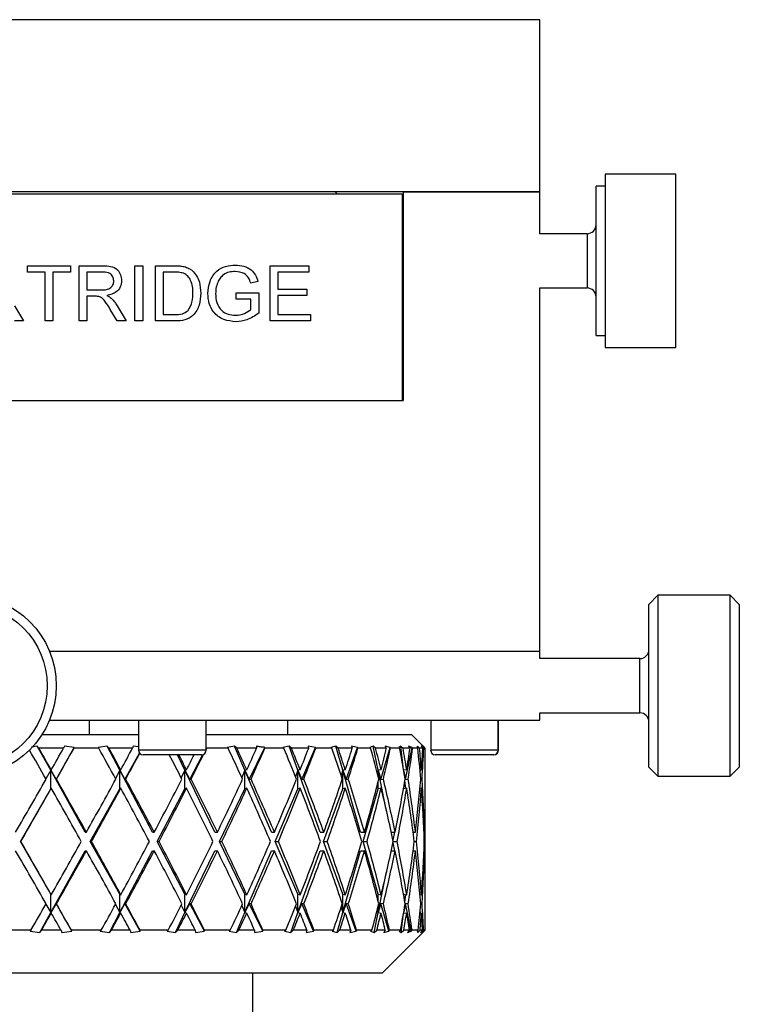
# Model space of a CAD drawing. Header units: inches. Extents: x 0.6 to 20.8, y 0.4 to 16.7.
# Tile 6 of 15: x 10.9 to 12.5, y 3.7 to 5.9. Entities that reach past the tile are written whole.
import ezdxf

# ---------------------------------------------------------------- set-up
doc = ezdxf.new("R2010")
doc.units = ezdxf.units.IN
doc.header["$MEASUREMENT"] = 0

msp = doc.modelspace()

# ---------------------------------------------------------------- linework, layer by layer
at = {"color": 7, "linetype": 'Continuous', "lineweight": 25}
for p, q in [((12.0768, 5.8628), (9.5768, 5.8628)), ((12.0768, 5.4878), (12.0768, 5.8628)), ((12.3725, 5.5268), (12.2189, 5.5268)), ((12.2189, 5.5268), (12.2189, 5.1489)), ((12.3725, 5.1489), (12.3725, 5.5268)), ((12.0768, 5.4878), (9.5768, 5.4878)), ((11.6312, 5.4878), (11.6358, 5.4832)), ((11.7788, 5.4878), (11.7788, 5.0338)), ((11.7788, 5.4878), (12.0768, 5.4878)), ((12.0768, 5.3969), (12.0768, 5.4878)), ((12.2189, 5.5006), (12.1992, 5.5006)), ((12.1992, 5.175), (12.1992, 5.5006)), ((9.8768, 5.4838), (11.7768, 5.4838)), ((11.7768, 5.4838), (11.7768, 5.0338)), ((11.7788, 5.3969), (11.7768, 5.3969)), ((12.1795, 5.3969), (12.0768, 5.3969)), ((12.1795, 5.3969), (12.1795, 5.3028)), ((10.9608, 5.327), (11.0548, 5.327)), ((10.9608, 5.3131), (10.9608, 5.327)), ((11.0548, 5.327), (11.0548, 5.3131)), ((11.0733, 5.327), (11.1254, 5.327)), ((11.0733, 5.2069), (11.0733, 5.327)), ((11.195, 5.327), (11.2119, 5.327)), ((11.195, 5.2069), (11.195, 5.327)), ((11.2119, 5.327), (11.2119, 5.2069)), ((11.2397, 5.327), (11.2807, 5.327)), ((11.2397, 5.2069), (11.2397, 5.327)), ((11.4892, 5.327), (11.5739, 5.327)), ((11.4892, 5.2069), (11.4892, 5.327)), ((11.5739, 5.327), (11.5739, 5.3131)), ((10.9994, 5.3131), (10.9608, 5.3131)), ((10.9994, 5.2069), (10.9994, 5.3131)), ((11.0163, 5.3131), (11.0163, 5.2069)), ((11.0548, 5.3131), (11.0163, 5.3131)), ((11.1261, 5.3131), (11.0902, 5.3131)), ((11.0902, 5.3131), (11.0902, 5.2746)), ((11.281, 5.3131), (11.2566, 5.3131)), ((11.2566, 5.3131), (11.2566, 5.2207)), ((11.5062, 5.3131), (11.5062, 5.2762)), ((11.5739, 5.3131), (11.5062, 5.3131)), ((12.1795, 5.3028), (12.1795, 5.2788)), ((11.0902, 5.2746), (11.1224, 5.2746)), ((11.4626, 5.2931), (11.4471, 5.2892)), ((11.5062, 5.2762), (11.5693, 5.2762)), ((11.5693, 5.2762), (11.5693, 5.2623)), ((11.7768, 5.2788), (11.7788, 5.2788)), ((12.0768, 4.4878), (12.0768, 5.2788)), ((12.0768, 5.2788), (12.1795, 5.2788)), ((11.0902, 5.2608), (11.0902, 5.2069)), ((11.1076, 5.2608), (11.0902, 5.2608)), ((11.4153, 5.2685), (11.4646, 5.2685)), ((11.4153, 5.2546), (11.4153, 5.2685)), ((11.4476, 5.2546), (11.4153, 5.2546)), ((11.4476, 5.2318), (11.4476, 5.2546)), ((11.4646, 5.2685), (11.4646, 5.224)), ((11.5062, 5.2623), (11.5062, 5.2207)), ((11.5693, 5.2623), (11.5062, 5.2623)), ((10.9325, 5.24), (10.9522, 5.2069)), ((11.1561, 5.2069), (11.1412, 5.2322)), ((11.1559, 5.24), (11.1756, 5.2069)), ((11.2566, 5.2207), (11.2814, 5.2207)), ((11.5062, 5.2207), (11.577, 5.2207)), ((11.577, 5.2207), (11.577, 5.2069)), ((10.9522, 5.2069), (10.9328, 5.2069)), ((11.0163, 5.2069), (10.9994, 5.2069)), ((11.0902, 5.2069), (11.0733, 5.2069)), ((11.1756, 5.2069), (11.1561, 5.2069)), ((11.2119, 5.2069), (11.195, 5.2069)), ((11.2827, 5.2069), (11.2397, 5.2069)), ((11.577, 5.2069), (11.4892, 5.2069)), ((12.1992, 5.175), (12.2189, 5.175)), ((12.2189, 5.1489), (12.3725, 5.1489)), ((9.8768, 5.0338), (11.7768, 5.0338)), ((11.7768, 5.0338), (11.7788, 5.0338)), ((12.3339, 4.6097), (12.3142, 4.59)), ((12.4914, 4.6097), (12.3339, 4.6097)), ((12.3339, 4.6097), (12.3339, 4.216)), ((12.511, 4.59), (12.4914, 4.6097)), ((12.4914, 4.2526), (12.4914, 4.6097)), ((12.3142, 4.2357), (12.3142, 4.59)), ((12.511, 4.59), (12.511, 4.2686)), ((11.0088, 4.4878), (12.0768, 4.4878)), ((12.0768, 4.4719), (12.0768, 4.4878)), ((12.2945, 4.4719), (12.0768, 4.4719)), ((12.2945, 4.3538), (12.2945, 4.4719)), ((12.0768, 4.3538), (12.2945, 4.3538)), ((12.0768, 4.3378), (12.0768, 4.3538)), ((11.0088, 4.3378), (12.0768, 4.3378)), ((11.0961, 4.3068), (11.0961, 4.3378)), ((11.2027, 4.3378), (11.2027, 4.2725)), ((11.3499, 4.2725), (11.3499, 4.3378)), ((11.5268, 4.3378), (11.5268, 4.3068)), ((11.8389, 4.3378), (11.8389, 4.2725)), ((11.9861, 4.2725), (11.9861, 4.3378)), ((11.9863, 4.2725), (11.9863, 4.3378)), ((10.9927, 4.3068), (11.2027, 4.3068)), ((11.3499, 4.3068), (11.7968, 4.3068)), ((11.8226, 4.281), (11.7968, 4.3068)), ((10.9823, 4.2809), (10.9693, 4.2793)), ((10.9857, 4.2768), (10.9823, 4.2809)), ((11.0114, 4.2287), (10.9823, 4.2809)), ((11.0395, 4.2768), (10.9857, 4.2768)), ((11.023, 4.2088), (11.0629, 4.2784)), ((11.0414, 4.2809), (11.0395, 4.2768)), ((11.0629, 4.2784), (11.0414, 4.2809)), ((11.0622, 4.2768), (11.0629, 4.2784)), ((11.116, 4.2768), (11.0622, 4.2768)), ((11.1342, 4.2809), (11.1145, 4.2784)), ((11.1145, 4.2784), (11.116, 4.2768)), ((11.1382, 4.2768), (11.1342, 4.2809)), ((11.1618, 4.2287), (11.1342, 4.2809)), ((11.1898, 4.2768), (11.1382, 4.2768)), ((11.173, 4.2088), (11.205, 4.2662)), ((11.1909, 4.2809), (11.1898, 4.2768)), ((11.2027, 4.2795), (11.1909, 4.2809)), ((11.3499, 4.2725), (11.2027, 4.2725)), ((11.3499, 4.2761), (11.3511, 4.2784)), ((11.351, 4.2768), (11.3511, 4.2784)), ((11.3977, 4.2768), (11.351, 4.2768)), ((11.4119, 4.2809), (11.3959, 4.2784)), ((11.3959, 4.2784), (11.3977, 4.2768)), ((11.4166, 4.2768), (11.4119, 4.2809)), ((11.4343, 4.2287), (11.4119, 4.2809)), ((11.4599, 4.2768), (11.4166, 4.2768)), ((11.444, 4.2088), (11.4776, 4.2784)), ((11.4595, 4.2809), (11.4599, 4.2768)), ((11.4778, 4.2768), (11.4776, 4.2784)), ((11.5191, 4.2768), (11.4778, 4.2768)), ((11.5308, 4.2809), (11.5172, 4.2784)), ((11.5172, 4.2784), (11.5191, 4.2768)), ((11.5357, 4.2768), (11.5308, 4.2809)), ((11.5497, 4.2287), (11.5308, 4.2809)), ((11.5732, 4.2768), (11.5357, 4.2768)), ((11.5583, 4.2088), (11.588, 4.2784)), ((11.588, 4.2784), (11.572, 4.2809)), ((11.572, 4.2809), (11.5732, 4.2768)), ((11.5885, 4.2768), (11.588, 4.2784)), ((11.6235, 4.2768), (11.5885, 4.2768)), ((11.6323, 4.2809), (11.6216, 4.2784)), ((11.6216, 4.2784), (11.6235, 4.2768)), ((11.6373, 4.2768), (11.6323, 4.2809)), ((11.6473, 4.2287), (11.6323, 4.2809)), ((11.6681, 4.2768), (11.6373, 4.2768)), ((11.6546, 4.2088), (11.6797, 4.2784)), ((11.6797, 4.2784), (11.6662, 4.2809)), ((11.6662, 4.2809), (11.6681, 4.2768)), ((11.6805, 4.2768), (11.6797, 4.2784)), ((11.7082, 4.2768), (11.6805, 4.2768)), ((11.714, 4.2809), (11.7063, 4.2784)), ((11.7063, 4.2784), (11.7082, 4.2768)), ((11.7189, 4.2768), (11.714, 4.2809)), ((11.7247, 4.2287), (11.714, 4.2809)), ((11.7423, 4.2768), (11.7189, 4.2768)), ((11.7305, 4.2088), (11.7504, 4.2784)), ((11.7504, 4.2784), (11.7397, 4.2809)), ((11.7397, 4.2809), (11.7423, 4.2768)), ((11.7514, 4.2768), (11.7504, 4.2784)), ((11.7712, 4.2768), (11.7514, 4.2768)), ((11.7738, 4.2809), (11.7694, 4.2784)), ((11.7694, 4.2784), (11.7712, 4.2768)), ((11.7786, 4.2768), (11.7738, 4.2809)), ((11.7799, 4.2298), (11.7738, 4.2809)), ((11.794, 4.2768), (11.7786, 4.2768)), ((11.7841, 4.2088), (11.7984, 4.2784)), ((11.7984, 4.2784), (11.7907, 4.2809)), ((11.7907, 4.2809), (11.794, 4.2768)), ((11.7996, 4.2768), (11.7984, 4.2784)), ((11.811, 4.2768), (11.7996, 4.2768)), ((11.8104, 4.2809), (11.8093, 4.2784)), ((11.8093, 4.2784), (11.811, 4.2768)), ((11.8149, 4.2768), (11.8104, 4.2809)), ((11.8105, 4.2773), (11.8104, 4.2809)), ((11.8218, 4.2768), (11.8149, 4.2768)), ((11.8224, 4.2784), (11.818, 4.2809)), ((11.818, 4.2809), (11.8218, 4.2768)), ((11.8214, 4.2698), (11.8224, 4.2784)), ((11.8239, 4.2768), (11.8224, 4.2784)), ((11.8268, 4.2768), (11.8227, 4.2809)), ((11.8227, 4.2809), (11.825, 4.2784)), ((11.8266, 4.2768), (11.8239, 4.2768)), ((11.825, 4.2784), (11.8266, 4.2768)), ((11.9861, 4.2725), (11.8389, 4.2725)), ((11.9863, 4.2725), (11.9861, 4.2725)), ((12.511, 4.2686), (12.511, 4.2357)), ((11.3401, 4.2626), (11.2125, 4.2626)), ((11.3039, 4.2287), (11.2875, 4.2626)), ((11.3145, 4.2088), (11.3431, 4.2631)), ((11.9763, 4.2626), (11.8487, 4.2626)), ((11.9765, 4.2626), (11.9763, 4.2626)), ((12.4914, 4.216), (12.4914, 4.2526)), ((11.0114, 4.2287), (11.001, 4.2102)), ((11.0127, 4.2296), (11.0114, 4.2287)), ((11.0114, 4.1887), (11.0114, 4.2287)), ((11.0866, 4.0937), (11.0114, 4.2287)), ((11.0114, 4.2287), (11.023, 4.2088)), ((11.1618, 4.2287), (11.1524, 4.2111)), ((11.1641, 4.2296), (11.1618, 4.2287)), ((11.1618, 4.1887), (11.1618, 4.2287)), ((11.2328, 4.0937), (11.1618, 4.2287)), ((11.1618, 4.2287), (11.173, 4.2088)), ((11.3039, 4.2287), (11.2958, 4.2121)), ((11.3072, 4.2296), (11.3039, 4.2287)), ((11.3039, 4.1887), (11.3039, 4.2287)), ((11.3691, 4.0937), (11.3039, 4.2287)), ((11.3039, 4.2287), (11.3145, 4.2088)), ((11.4343, 4.2287), (11.4276, 4.2133)), ((11.4385, 4.2296), (11.4343, 4.2287)), ((11.4343, 4.1887), (11.4343, 4.2287)), ((11.492, 4.0937), (11.4343, 4.2287)), ((11.4343, 4.2287), (11.444, 4.2088)), ((11.5497, 4.2287), (11.5446, 4.2148)), ((11.5547, 4.2296), (11.5497, 4.2287)), ((11.5497, 4.1887), (11.5497, 4.2287)), ((11.5985, 4.0937), (11.5497, 4.2287)), ((11.5497, 4.2287), (11.5583, 4.2088)), ((11.6473, 4.2287), (11.6439, 4.2171)), ((11.653, 4.2296), (11.6473, 4.2287)), ((11.6473, 4.1887), (11.6473, 4.2287)), ((11.686, 4.0937), (11.6473, 4.2287)), ((11.6473, 4.2287), (11.6546, 4.2088)), ((11.7247, 4.2287), (11.7231, 4.2209)), ((11.731, 4.2296), (11.7247, 4.2287)), ((11.7247, 4.2146), (11.7247, 4.2287)), ((11.7429, 4.1397), (11.7247, 4.2287)), ((11.7247, 4.2287), (11.7305, 4.2088)), ((11.7867, 4.2296), (11.7801, 4.2287)), ((11.7804, 4.2266), (11.7841, 4.2088)), ((11.8187, 4.2296), (11.8155, 4.2292)), ((11.816, 4.2239), (11.8166, 4.2293)), ((11.8268, 4.1779), (11.8268, 4.2412)), ((12.3142, 4.2357), (12.3339, 4.216)), ((12.4914, 4.216), (12.511, 4.2357)), ((11.023, 4.2088), (11.0241, 4.2096)), ((11.173, 4.2088), (11.175, 4.2096)), ((11.3145, 4.2088), (11.3174, 4.2096)), ((11.444, 4.2088), (11.4476, 4.2096)), ((11.5583, 4.2088), (11.5626, 4.2096)), ((11.6546, 4.2088), (11.6595, 4.2096)), ((11.7247, 4.1887), (11.7247, 4.2046)), ((11.7305, 4.2088), (11.7359, 4.2096)), ((11.7846, 4.1893), (11.7827, 4.2058)), ((11.7841, 4.2088), (11.7898, 4.2096)), ((11.8171, 4.2092), (11.8201, 4.2096)), ((12.3339, 4.216), (12.4914, 4.216)), ((10.9454, 4.0737), (11.0114, 4.1887)), ((11.0127, 4.1896), (11.0114, 4.1887)), ((11.0977, 4.0737), (11.1618, 4.1887)), ((11.1641, 4.1896), (11.1618, 4.1887)), ((11.2434, 4.0737), (11.3039, 4.1887)), ((11.3072, 4.1896), (11.3039, 4.1887)), ((11.3787, 4.0737), (11.4343, 4.1887)), ((11.4385, 4.1896), (11.4343, 4.1887)), ((11.5005, 4.0737), (11.5497, 4.1887)), ((11.5547, 4.1896), (11.5497, 4.1887)), ((11.6057, 4.0737), (11.6473, 4.1887)), ((11.653, 4.1896), (11.6473, 4.1887)), ((11.6917, 4.0737), (11.7247, 4.1887)), ((11.731, 4.1896), (11.7247, 4.1887)), ((11.7782, 4.1797), (11.78, 4.1887)), ((11.78, 4.1887), (11.78, 4.1901)), ((11.7867, 4.1896), (11.78, 4.1887)), ((11.8187, 4.1896), (11.8155, 4.1892)), ((11.8268, 4.0095), (11.8268, 4.1379)), ((11.0114, 3.9588), (10.9454, 4.0737)), ((10.9454, 4.0737), (10.9465, 4.0737)), ((11.0866, 4.0937), (11.0892, 4.0937)), ((11.1618, 3.9588), (11.0977, 4.0737)), ((11.0977, 4.0737), (11.1003, 4.0737)), ((11.2328, 4.0937), (11.2369, 4.0937)), ((11.3039, 3.9588), (11.2434, 4.0737)), ((11.2434, 4.0737), (11.2474, 4.0737)), ((11.3691, 4.0937), (11.3746, 4.0937)), ((11.4343, 3.9588), (11.3787, 4.0737)), ((11.3787, 4.0737), (11.3842, 4.0737)), ((11.492, 4.0937), (11.4987, 4.0937)), ((11.5497, 3.9588), (11.5005, 4.0737)), ((11.5005, 4.0737), (11.5072, 4.0737)), ((11.5985, 4.0937), (11.6063, 4.0937)), ((11.6473, 3.9588), (11.6057, 4.0737)), ((11.6057, 4.0737), (11.6135, 4.0737)), ((11.686, 4.0937), (11.6947, 4.0937)), ((11.7247, 3.9588), (11.6917, 4.0737)), ((11.6917, 4.0737), (11.7004, 4.0737)), ((11.7533, 4.0937), (11.7617, 4.0937)), ((11.757, 4.0763), (11.7606, 4.0937)), ((11.7575, 4.0737), (11.7657, 4.0737)), ((11.8007, 4.0937), (11.8057, 4.0937)), ((11.8033, 4.0737), (11.808, 4.0737)), ((11.8242, 4.0937), (11.8256, 4.0937)), ((11.825, 4.0737), (11.8261, 4.0737)), ((11.0114, 3.9188), (11.0866, 4.0537)), ((11.0866, 4.0537), (11.0892, 4.0537)), ((11.1618, 3.9188), (11.2328, 4.0537)), ((11.2328, 4.0537), (11.2369, 4.0537)), ((11.3039, 3.9188), (11.3691, 4.0537)), ((11.3691, 4.0537), (11.3746, 4.0537)), ((11.4343, 3.9188), (11.492, 4.0537)), ((11.492, 4.0537), (11.4987, 4.0537)), ((11.5497, 3.9188), (11.5985, 4.0537)), ((11.5985, 4.0537), (11.6063, 4.0537)), ((11.6473, 3.9188), (11.686, 4.0537)), ((11.686, 4.0537), (11.6947, 4.0537)), ((11.7533, 4.0537), (11.7617, 4.0537)), ((11.7606, 4.0537), (11.757, 4.0711)), ((11.8007, 4.0537), (11.8057, 4.0537)), ((11.8242, 4.0537), (11.8256, 4.0537)), ((11.7247, 3.9188), (11.7429, 4.0077)), ((11.78, 3.9588), (11.7782, 3.9677)), ((11.8268, 3.9062), (11.8268, 3.9695)), ((11.0114, 3.9188), (11.0114, 3.9588)), ((11.0114, 3.9588), (11.0127, 3.9578)), ((11.1618, 3.9188), (11.1618, 3.9588)), ((11.1618, 3.9588), (11.1641, 3.9578)), ((11.3039, 3.9188), (11.3039, 3.9588)), ((11.3039, 3.9588), (11.3072, 3.9578)), ((11.4343, 3.9188), (11.4343, 3.9588)), ((11.4343, 3.9588), (11.4385, 3.9578)), ((11.5497, 3.9188), (11.5497, 3.9588)), ((11.5497, 3.9588), (11.5547, 3.9578)), ((11.6473, 3.9188), (11.6473, 3.9588)), ((11.6473, 3.9588), (11.653, 3.9578)), ((11.7247, 3.9428), (11.7247, 3.9588)), ((11.7247, 3.9588), (11.731, 3.9578)), ((11.78, 3.9573), (11.78, 3.9588)), ((11.78, 3.9588), (11.7867, 3.9578)), ((11.7827, 3.9416), (11.7846, 3.9581)), ((11.8155, 3.9583), (11.8187, 3.9578)), ((11.001, 3.9372), (11.0114, 3.9188)), ((11.023, 3.9386), (11.0114, 3.9188)), ((11.0241, 3.9378), (11.023, 3.9386)), ((11.0575, 3.8784), (11.023, 3.9386)), ((11.1524, 3.9364), (11.1618, 3.9188)), ((11.173, 3.9386), (11.1618, 3.9188)), ((11.175, 3.9378), (11.173, 3.9386)), ((11.2066, 3.8784), (11.173, 3.9386)), ((11.2958, 3.9354), (11.3039, 3.9188)), ((11.3145, 3.9386), (11.3039, 3.9188)), ((11.3174, 3.9378), (11.3145, 3.9386)), ((11.3462, 3.8784), (11.3145, 3.9386)), ((11.4276, 3.9341), (11.4343, 3.9188)), ((11.444, 3.9386), (11.4343, 3.9188)), ((11.4476, 3.9378), (11.444, 3.9386)), ((11.4731, 3.8784), (11.444, 3.9386)), ((11.5446, 3.9326), (11.5497, 3.9188)), ((11.5583, 3.9386), (11.5497, 3.9188)), ((11.5626, 3.9378), (11.5583, 3.9386)), ((11.5841, 3.8784), (11.5583, 3.9386)), ((11.6439, 3.9303), (11.6473, 3.9188)), ((11.6546, 3.9386), (11.6473, 3.9188)), ((11.6595, 3.9378), (11.6546, 3.9386)), ((11.6764, 3.8784), (11.6546, 3.9386)), ((11.7231, 3.9265), (11.7247, 3.9188)), ((11.7305, 3.9386), (11.7247, 3.9188)), ((11.7247, 3.9188), (11.7247, 3.9328)), ((11.7359, 3.9378), (11.7305, 3.9386)), ((11.7478, 3.8784), (11.7305, 3.9386)), ((11.7841, 3.9386), (11.7804, 3.9208)), ((11.7898, 3.9378), (11.7841, 3.9386)), ((11.7965, 3.8784), (11.7841, 3.9386)), ((11.8166, 3.9181), (11.816, 3.9235)), ((11.8201, 3.9378), (11.8171, 3.9382)), ((10.9875, 3.8759), (11.0114, 3.9188)), ((11.0114, 3.9188), (11.0127, 3.9178)), ((11.1392, 3.8759), (11.1618, 3.9188)), ((11.1618, 3.9188), (11.1641, 3.9178)), ((11.2832, 3.8759), (11.3039, 3.9188)), ((11.3039, 3.9188), (11.3072, 3.9178)), ((11.4159, 3.8759), (11.4343, 3.9188)), ((11.4343, 3.9188), (11.4385, 3.9178)), ((11.5342, 3.8759), (11.5497, 3.9188)), ((11.5497, 3.9188), (11.5547, 3.9178)), ((11.635, 3.8759), (11.6473, 3.9188)), ((11.6473, 3.9188), (11.653, 3.9178)), ((11.7159, 3.8759), (11.7247, 3.9188)), ((11.7247, 3.9188), (11.731, 3.9178)), ((11.775, 3.8759), (11.7799, 3.9176)), ((11.7801, 3.9187), (11.7867, 3.9178)), ((11.8155, 3.9182), (11.8187, 3.9178)), ((10.9685, 3.8806), (10.9015, 3.8806)), ((10.9685, 3.8806), (10.9666, 3.8784)), ((10.9875, 3.8759), (10.9914, 3.8806)), ((11.0339, 3.8806), (10.9914, 3.8806)), ((11.0339, 3.8806), (11.036, 3.8759)), ((11.0575, 3.8784), (11.0565, 3.8806)), ((11.1216, 3.8806), (11.0565, 3.8806)), ((11.1216, 3.8806), (11.1194, 3.8784)), ((11.1392, 3.8759), (11.1437, 3.8806)), ((11.1843, 3.8806), (11.1437, 3.8806)), ((11.1843, 3.8806), (11.1857, 3.8759)), ((11.2066, 3.8784), (11.206, 3.8806)), ((11.2674, 3.8806), (11.206, 3.8806)), ((11.2674, 3.8806), (11.2651, 3.8784)), ((11.2832, 3.8759), (11.2882, 3.8806)), ((11.326, 3.8806), (11.2882, 3.8806)), ((11.326, 3.8806), (11.3265, 3.8759)), ((11.3462, 3.8784), (11.346, 3.8806)), ((11.4024, 3.8806), (11.346, 3.8806)), ((11.4024, 3.8806), (11.3999, 3.8784)), ((11.4159, 3.8759), (11.4213, 3.8806)), ((11.4554, 3.8806), (11.4213, 3.8806)), ((11.4554, 3.8806), (11.455, 3.8759)), ((11.4731, 3.8784), (11.4733, 3.8806)), ((11.5233, 3.8806), (11.4733, 3.8806)), ((11.5233, 3.8806), (11.5206, 3.8784)), ((11.5342, 3.8759), (11.5398, 3.8806)), ((11.5694, 3.8806), (11.5398, 3.8806)), ((11.5694, 3.8806), (11.568, 3.8759)), ((11.5841, 3.8784), (11.5847, 3.8806)), ((11.627, 3.8806), (11.5847, 3.8806)), ((11.627, 3.8806), (11.6242, 3.8784)), ((11.635, 3.8759), (11.6407, 3.8806)), ((11.665, 3.8806), (11.6407, 3.8806)), ((11.665, 3.8806), (11.6628, 3.8759)), ((11.6764, 3.8784), (11.6774, 3.8806)), ((11.7109, 3.8806), (11.6774, 3.8806)), ((11.7109, 3.8806), (11.7082, 3.8784)), ((11.7159, 3.8759), (11.7215, 3.8806)), ((11.74, 3.8806), (11.7215, 3.8806)), ((11.74, 3.8806), (11.737, 3.8759)), ((11.7478, 3.8784), (11.7492, 3.8806)), ((11.7731, 3.8806), (11.7492, 3.8806)), ((11.7731, 3.8806), (11.7705, 3.8784)), ((11.775, 3.8759), (11.7804, 3.8806)), ((11.7925, 3.8806), (11.7804, 3.8806)), ((11.7925, 3.8806), (11.7888, 3.8759)), ((11.7965, 3.8784), (11.7983, 3.8806)), ((11.812, 3.8806), (11.7983, 3.8806)), ((11.812, 3.8806), (11.8096, 3.8784)), ((11.8106, 3.8759), (11.8158, 3.8806)), ((11.8212, 3.8806), (11.8158, 3.8806)), ((11.8212, 3.8806), (11.8169, 3.8759)), ((11.8213, 3.8784), (11.8211, 3.8804)), ((11.8213, 3.8784), (11.8234, 3.8806)), ((11.8221, 3.8759), (11.8268, 3.8806)), ((11.8267, 3.8806), (11.8234, 3.8806)), ((11.8267, 3.8806), (11.8244, 3.8784)), ((10.9666, 3.8784), (10.9875, 3.8759)), ((11.036, 3.8759), (11.0575, 3.8784)), ((11.1194, 3.8784), (11.1392, 3.8759)), ((11.1857, 3.8759), (11.2066, 3.8784)), ((11.2651, 3.8784), (11.2832, 3.8759)), ((11.3265, 3.8759), (11.3462, 3.8784)), ((11.3999, 3.8784), (11.4159, 3.8759)), ((11.455, 3.8759), (11.4731, 3.8784)), ((11.5206, 3.8784), (11.5342, 3.8759)), ((11.568, 3.8759), (11.5841, 3.8784)), ((11.6242, 3.8784), (11.635, 3.8759)), ((11.6628, 3.8759), (11.6764, 3.8784)), ((11.7082, 3.8784), (11.7159, 3.8759)), ((11.733, 3.7868), (11.8227, 3.8765)), ((11.737, 3.8759), (11.7478, 3.8784)), ((11.7705, 3.8784), (11.775, 3.8759)), ((11.7888, 3.8759), (11.7965, 3.8784)), ((11.8096, 3.8784), (11.8106, 3.8759)), ((11.8106, 3.8759), (11.8107, 3.8794)), ((11.8169, 3.8759), (11.8213, 3.8784)), ((11.8244, 3.8784), (11.8226, 3.8765)), ((11.733, 3.7868), (9.9205, 3.7868)), ((11.4518, 3.452), (11.4518, 3.7868))]:
    msp.add_line(p, q, dxfattribs=at)
for radius in [0.1969, 0.1772]:
    msp.add_circle((10.8268, 4.4128), radius, dxfattribs=at)
for centre, radius, start, end in [((12.1795, 5.4166), 0.0197, 270, 0), ((12.1795, 5.2591), 0.0197, 0, 90), ((12.2945, 4.4916), 0.0197, 270, 0), ((12.2945, 4.3341), 0.0197, 0, 90), ((11.2125, 4.2725), 0.00984, 180, 270), ((11.3401, 4.2725), 0.00984, 270, 0), ((11.8487, 4.2725), 0.00984, 180, 270), ((11.9763, 4.2725), 0.00984, 270, 0), ((11.9765, 4.2725), 0.00984, 270, 0)]:
    msp.add_arc(centre, radius, start, end, dxfattribs=at)
for centre, major_axis, ratio, start_param, end_param in [((10.8268, 4.0537), (-0.98, 1.7284), 0.115137, 4.737321, 4.773994), ((10.8268, 4.0937), (-0.98, 1.7284), 0.115137, 4.725738, 4.753123), ((10.8268, 4.0937), (0.9967, 1.7314), 0.046971, 4.817961, 4.845346), ((10.8268, 4.0537), (0.9967, 1.7314), 0.046971, 4.829544, 4.868601), ((10.8268, 4.0537), (-0.9486, 1.7233), 0.183581, 4.701795, 4.740852), ((10.8268, 4.0937), (-0.9486, 1.7233), 0.183581, 4.690212, 4.717597), ((10.8268, 4.0937), (0.98, 1.7284), 0.115137, 4.85612, 4.883505), ((10.8268, 4.0537), (0.9486, 1.7233), 0.183581, 4.941019, 4.942286), ((10.8268, 4.0537), (-0.8357, 1.7112), 0.3209, 4.647046, 4.686103), ((10.8268, 4.0937), (-0.8357, 1.7112), 0.3209, 4.635463, 4.662848), ((10.8268, 4.0937), (0.9013, 1.7171), 0.252285, 4.92259, 4.949975), ((10.8268, 4.0537), (0.9013, 1.7171), 0.252285, 4.934173, 4.97323), ((10.8268, 4.0537), (-0.7484, 1.7075), 0.388462, 4.633872, 4.67293), ((10.8268, 4.0937), (-0.7484, 1.7075), 0.388462, 4.622289, 4.649675), ((10.8268, 4.0937), (0.8357, 1.7112), 0.3209, 4.946395, 4.97378), ((10.8268, 4.0537), (0.8357, 1.7112), 0.3209, 4.957978, 4.997035), ((10.8268, 4.0537), (-0.6337, 1.7081), 0.452884, 4.636047, 4.675105), ((10.8268, 4.0937), (-0.6337, 1.7081), 0.452884, 4.624464, 4.65185), ((10.8268, 4.0937), (0.7484, 1.7075), 0.388462, 4.959568, 4.986954), ((10.8268, 4.0537), (0.7484, 1.7075), 0.388462, 4.971151, 5.010209), ((10.8268, 4.0537), (-0.4847, 1.7143), 0.510211, 4.659231, 4.698288), ((10.8268, 4.0937), (-0.4847, 1.7143), 0.510211, 4.647648, 4.675033), ((10.8268, 4.0937), (0.6337, 1.7081), 0.452884, 4.957393, 4.984779), ((10.8268, 4.0537), (0.6337, 1.7081), 0.452884, 4.968976, 5.008034), ((10.8268, 4.0537), (-0.296, 1.7243), 0.553962, 4.707691, 4.746749), ((10.8268, 4.0937), (-0.296, 1.7243), 0.553962, 4.696108, 4.723494), ((10.8268, 4.0937), (0.4847, 1.7143), 0.510211, 4.93421, 4.961595), ((10.8268, 4.0537), (0.4847, 1.7143), 0.510211, 4.945793, 4.98485), ((10.8268, 4.0537), (-0.0728, 1.7315), 0.575988, 4.778311, 4.817368), ((10.8268, 4.0937), (-0.0728, 1.7315), 0.575988, 4.766728, 4.794113), ((10.8268, 4.0937), (0.296, 1.7243), 0.553962, 4.885749, 4.913135), ((10.8268, 4.0537), (0.296, 1.7243), 0.553962, 4.897332, 4.93639), ((10.8268, 4.0537), (0.1607, 1.7296), 0.570645, 4.873816, 4.894547), ((10.8268, 4.0937), (0.1607, 1.7296), 0.570645, 4.8622, 4.871292), ((10.8268, 4.0537), (0.98, 1.7284), 0.115137, 4.867703, 4.900298), ((10.8268, 4.0537), (-0.9013, 1.7171), 0.252285, 4.670851, 4.701647), ((10.8268, 4.0937), (-0.9013, 1.7171), 0.252285, 4.659268, 4.678414), ((10.8268, 4.0937), (0.9486, 1.7233), 0.183581, 4.891646, 4.910792), ((10.8268, 4.0537), (0.9486, 1.7233), 0.183581, 4.903229, 4.934624), ((10.8268, 4.0937), (0.9967, 1.7314), 0.046971, 4.739421, 4.806378), ((10.8268, 4.0937), (-0.98, 1.7284), 0.115137, 4.647198, 4.714155), ((10.8268, 4.0937), (0.98, 1.7284), 0.115137, 4.77758, 4.844537), ((10.8268, 4.0937), (-0.9486, 1.7233), 0.183581, 4.611672, 4.678629), ((10.8268, 4.0937), (0.9486, 1.7233), 0.183581, 4.813106, 4.880063), ((10.8268, 4.0937), (-0.9013, 1.7171), 0.252285, 4.580728, 4.647685), ((10.8268, 4.0937), (0.9013, 1.7171), 0.252285, 4.84405, 4.911007), ((10.8268, 4.0937), (-0.8357, 1.7112), 0.3209, 4.556923, 4.62388), ((10.8268, 4.0937), (0.8357, 1.7112), 0.3209, 4.867855, 4.934812), ((10.8268, 4.0937), (-0.7484, 1.7075), 0.388462, 4.543749, 4.610706), ((10.8268, 4.0937), (0.7484, 1.7075), 0.388462, 4.881029, 4.947985), ((10.8268, 4.0937), (-0.6337, 1.7081), 0.452884, 4.545925, 4.612881), ((10.8268, 4.0937), (0.6337, 1.7081), 0.452884, 4.878853, 4.94581), ((10.8268, 4.0937), (-0.4847, 1.7143), 0.510211, 4.569108, 4.636065), ((10.8268, 4.0937), (0.4847, 1.7143), 0.510211, 4.85567, 4.922627), ((10.8268, 4.0937), (-0.296, 1.7243), 0.553962, 4.617568, 4.684525), ((10.8268, 4.0937), (0.296, 1.7243), 0.553962, 4.807209, 4.874166), ((10.8268, 4.0937), (-0.0728, 1.7315), 0.575988, 4.688188, 4.755145), ((10.8268, 4.0537), (0.9967, 1.7314), 0.046971, 4.750968, 4.817961), ((10.8268, 4.0537), (-0.98, 1.7284), 0.115137, 4.658745, 4.725738), ((10.8268, 4.0537), (0.98, 1.7284), 0.115137, 4.789127, 4.85612), ((10.8268, 4.0537), (-0.9486, 1.7233), 0.183581, 4.623219, 4.690212), ((10.8268, 4.0537), (0.9486, 1.7233), 0.183581, 4.824653, 4.891646), ((10.8268, 4.0537), (-0.9013, 1.7171), 0.252285, 4.592275, 4.659268), ((10.8268, 4.0537), (0.9013, 1.7171), 0.252285, 4.855597, 4.92259), ((10.8268, 4.0537), (-0.8357, 1.7112), 0.3209, 4.56847, 4.635463), ((10.8268, 4.0537), (0.8357, 1.7112), 0.3209, 4.879402, 4.946395), ((10.8268, 4.0537), (-0.7484, 1.7075), 0.388462, 4.555297, 4.622289), ((10.8268, 4.0537), (0.7484, 1.7075), 0.388462, 4.892576, 4.959568), ((10.8268, 4.0537), (-0.6337, 1.7081), 0.452884, 4.557472, 4.624464), ((10.8268, 4.0537), (0.6337, 1.7081), 0.452884, 4.890401, 4.957393), ((10.8268, 4.0537), (-0.4847, 1.7143), 0.510211, 4.580655, 4.647648), ((10.8268, 4.0537), (0.4847, 1.7143), 0.510211, 4.867217, 4.93421), ((10.8268, 4.0537), (-0.296, 1.7243), 0.553962, 4.629116, 4.696108), ((10.8268, 4.0537), (0.296, 1.7243), 0.553962, 4.818757, 4.885749), ((10.8268, 4.0537), (-0.0728, 1.7315), 0.575988, 4.699735, 4.766728), ((10.8268, 4.0937), (0.0728, 1.7315), 0.575988, 4.73659, 4.785221), ((10.8268, 4.0537), (0.0728, 1.7315), 0.575988, 4.748137, 4.796782), ((10.8268, 4.0937), (-0.9967, 1.7314), 0.046971, 4.606817, 4.67381), ((10.8268, 4.0937), (0.98, 1.7284), 0.115137, 4.69904, 4.766033), ((10.8268, 4.0937), (-0.98, 1.7284), 0.115137, 4.568658, 4.635651), ((10.8268, 4.0937), (0.9486, 1.7233), 0.183581, 4.734566, 4.801559), ((10.8268, 4.0937), (-0.9486, 1.7233), 0.183581, 4.533132, 4.600125), ((10.8268, 4.0937), (0.9013, 1.7171), 0.252285, 4.76551, 4.832503), ((10.8268, 4.0937), (-0.9013, 1.7171), 0.252285, 4.502188, 4.569181), ((10.8268, 4.0937), (0.8357, 1.7112), 0.3209, 4.789315, 4.856308), ((10.8268, 4.0937), (-0.8357, 1.7112), 0.3209, 4.478383, 4.545376), ((10.8268, 4.0937), (0.7484, 1.7075), 0.388462, 4.802489, 4.869481), ((10.8268, 4.0937), (-0.7484, 1.7075), 0.388462, 4.465209, 4.532202), ((10.8268, 4.0937), (0.6337, 1.7081), 0.452884, 4.800313, 4.867306), ((10.8268, 4.0937), (-0.6337, 1.7081), 0.452884, 4.467385, 4.534377), ((10.8268, 4.0937), (0.4847, 1.7143), 0.510211, 4.77713, 4.844123), ((10.8268, 4.0937), (-0.4847, 1.7143), 0.510211, 4.490568, 4.55756), ((10.8268, 4.0937), (0.296, 1.7243), 0.553962, 4.72867, 4.795662), ((10.8268, 4.0937), (-0.296, 1.7243), 0.553962, 4.539029, 4.606021), ((10.8268, 4.0937), (0.0728, 1.7315), 0.575988, 4.65805, 4.725043), ((10.8268, 4.0937), (-0.0728, 1.7315), 0.575988, 4.627996, 4.676641), ((10.8268, 4.0537), (-0.9967, 1.7314), 0.046971, 4.6184, 4.685357), ((10.8268, 4.0537), (0.98, 1.7284), 0.115137, 4.710623, 4.77758), ((10.8268, 4.0537), (-0.98, 1.7284), 0.115137, 4.580241, 4.647198), ((10.8268, 4.0537), (0.9486, 1.7233), 0.183581, 4.746149, 4.813106), ((10.8268, 4.0537), (-0.9486, 1.7233), 0.183581, 4.544715, 4.611672), ((10.8268, 4.0537), (0.9013, 1.7171), 0.252285, 4.777093, 4.84405), ((10.8268, 4.0537), (-0.9013, 1.7171), 0.252285, 4.513771, 4.580728), ((10.8268, 4.0537), (0.8357, 1.7112), 0.3209, 4.800898, 4.867855), ((10.8268, 4.0537), (-0.8357, 1.7112), 0.3209, 4.489966, 4.556923), ((10.8268, 4.0537), (0.7484, 1.7075), 0.388462, 4.814072, 4.881029), ((10.8268, 4.0537), (-0.7484, 1.7075), 0.388462, 4.476792, 4.543749), ((10.8268, 4.0537), (0.6337, 1.7081), 0.452884, 4.811896, 4.878853), ((10.8268, 4.0537), (-0.6337, 1.7081), 0.452884, 4.478968, 4.545925), ((10.8268, 4.0537), (0.4847, 1.7143), 0.510211, 4.788713, 4.85567), ((10.8268, 4.0537), (-0.4847, 1.7143), 0.510211, 4.502151, 4.569108), ((10.8268, 4.0537), (0.296, 1.7243), 0.553962, 4.740253, 4.807209), ((10.8268, 4.0537), (-0.296, 1.7243), 0.553962, 4.550612, 4.617568), ((10.8268, 4.0537), (0.0728, 1.7315), 0.575988, 4.669633, 4.73659), ((10.8268, 4.0537), (-0.0728, 1.7315), 0.575988, 4.639557, 4.688188), ((10.8268, 4.0937), (0.98, 1.7284), 0.115137, 4.65422, 4.687457), ((10.8268, 4.0937), (-0.9967, 1.7314), 0.046971, 4.561996, 4.595234), ((10.8268, 4.0937), (0.9486, 1.7233), 0.183581, 4.689746, 4.722983), ((10.8268, 4.0937), (-0.98, 1.7284), 0.115137, 4.523837, 4.557075), ((10.8268, 4.0937), (0.9013, 1.7171), 0.252285, 4.720689, 4.753927), ((10.8268, 4.0937), (-0.9486, 1.7233), 0.183581, 4.488311, 4.521549), ((10.8268, 4.0937), (0.8357, 1.7112), 0.3209, 4.744495, 4.777732), ((10.8268, 4.0937), (-0.9013, 1.7171), 0.252285, 4.457368, 4.490605), ((10.8268, 4.0937), (0.7484, 1.7075), 0.388462, 4.757668, 4.790906), ((10.8268, 4.0937), (-0.8357, 1.7112), 0.3209, 4.433562, 4.4668), ((10.8268, 4.0937), (0.6337, 1.7081), 0.452884, 4.755493, 4.788731), ((10.8268, 4.0937), (-0.7484, 1.7075), 0.388462, 4.420389, 4.453627), ((10.8268, 4.0937), (0.4847, 1.7143), 0.510211, 4.73231, 4.765547), ((10.8268, 4.0937), (-0.6337, 1.7081), 0.452884, 4.422564, 4.455802), ((10.8268, 4.0937), (0.296, 1.7243), 0.553962, 4.683849, 4.717087), ((10.8268, 4.0937), (-0.4847, 1.7143), 0.510211, 4.445747, 4.478985), ((10.8268, 4.0937), (0.0728, 1.7315), 0.575988, 4.61323, 4.646467), ((10.8268, 4.0937), (-0.296, 1.7243), 0.553962, 4.494208, 4.527446), ((10.8268, 4.0537), (0.98, 1.7284), 0.115137, 4.677459, 4.69904), ((10.8268, 4.0537), (-0.9967, 1.7314), 0.046971, 4.585236, 4.606817), ((10.8268, 4.0537), (0.9486, 1.7233), 0.183581, 4.712985, 4.734566), ((10.8268, 4.0537), (-0.98, 1.7284), 0.115137, 4.547077, 4.568658), ((10.8268, 4.0537), (0.9013, 1.7171), 0.252285, 4.743929, 4.76551), ((10.8268, 4.0537), (-0.9486, 1.7233), 0.183581, 4.511551, 4.533132), ((10.8268, 4.0537), (0.8357, 1.7112), 0.3209, 4.767734, 4.789315), ((10.8268, 4.0537), (-0.9013, 1.7171), 0.252285, 4.480607, 4.502188), ((10.8268, 4.0537), (0.7484, 1.7075), 0.388462, 4.780908, 4.802489), ((10.8268, 4.0537), (-0.8357, 1.7112), 0.3209, 4.456802, 4.478383), ((10.8268, 4.0537), (0.6337, 1.7081), 0.452884, 4.778732, 4.800313), ((10.8268, 4.0537), (-0.7484, 1.7075), 0.388462, 4.443628, 4.465209), ((10.8268, 4.0537), (0.4847, 1.7143), 0.510211, 4.755549, 4.77713), ((10.8268, 4.0537), (-0.6337, 1.7081), 0.452884, 4.445804, 4.467385), ((10.8268, 4.0537), (0.296, 1.7243), 0.553962, 4.707089, 4.72867), ((10.8268, 4.0537), (-0.4847, 1.7143), 0.510211, 4.468987, 4.490568), ((10.8268, 4.0537), (0.0728, 1.7315), 0.575988, 4.636469, 4.65805), ((10.8268, 4.0537), (-0.296, 1.7243), 0.553962, 4.517448, 4.539029), ((10.8268, 4.0937), (-0.1607, 1.7296), 0.570645, 4.536051, 4.550962), ((10.8268, 4.0537), (-0.1607, 1.7296), 0.570645, 4.55929, 4.562578)]:
    msp.add_ellipse(centre, major_axis=major_axis, ratio=ratio, start_param=start_param, end_param=end_param, dxfattribs=at)
for points, knots in [([(11.1254, 5.327), (11.131, 5.327), (11.142, 5.3268), (11.1568, 5.3203), (11.1644, 5.3076), (11.1653, 5.2989), (11.1657, 5.2946)], [0, 0, 0, 0, 0.2816712, 0.5592017, 0.779411, 1, 1, 1, 1]), ([(11.2807, 5.327), (11.2847, 5.327), (11.2919, 5.327), (11.2989, 5.3258), (11.302, 5.3253)], [0, 0, 0, 0, 0.560174, 1, 1, 1, 1]), ([(11.302, 5.3253), (11.3055, 5.3243), (11.3119, 5.3224), (11.3171, 5.3184), (11.3195, 5.3167)], [0, 0, 0, 0, 0.559847, 1, 1, 1, 1]), ([(11.3195, 5.3167), (11.323, 5.313), (11.3301, 5.3057), (11.3369, 5.2886), (11.3377, 5.2755), (11.3382, 5.2676)], [0, 0, 0, 0, 0.279769, 0.559929, 1, 1, 1, 1]), ([(11.3537, 5.2664), (11.3545, 5.2755), (11.3563, 5.2936), (11.3707, 5.3159), (11.3921, 5.327), (11.4064, 5.328), (11.4136, 5.3286)], [0, 0, 0, 0, 0.2803449, 0.5593099, 0.7793183, 1, 1, 1, 1]), ([(11.4136, 5.3286), (11.4197, 5.3281), (11.432, 5.3273), (11.4481, 5.3197), (11.4583, 5.3071), (11.4612, 5.2978), (11.4626, 5.2931)], [0, 0, 0, 0, 0.280404, 0.559856, 0.779464, 1, 1, 1, 1]), ([(11.1488, 5.2943), (11.1484, 5.2974), (11.1477, 5.3037), (11.1393, 5.3123), (11.1311, 5.3128), (11.1261, 5.3131)], [0, 0, 0, 0, 0.280406, 0.559981, 1, 1, 1, 1]), ([(11.3008, 5.3107), (11.2972, 5.3116), (11.2906, 5.3132), (11.2839, 5.3131), (11.281, 5.3131)], [0, 0, 0, 0, 0.559255, 1, 1, 1, 1]), ([(11.3213, 5.2678), (11.3212, 5.2726), (11.3209, 5.282), (11.3173, 5.2947), (11.3104, 5.305), (11.304, 5.3088), (11.3008, 5.3107)], [0, 0, 0, 0, 0.2807538, 0.5606862, 0.780807, 1, 1, 1, 1]), ([(11.4133, 5.3147), (11.4088, 5.3144), (11.3998, 5.314), (11.3882, 5.3086), (11.3798, 5.3004), (11.3767, 5.2941), (11.3751, 5.291)], [0, 0, 0, 0, 0.280276, 0.559955, 0.779845, 1, 1, 1, 1]), ([(11.4471, 5.2892), (11.4457, 5.2934), (11.4431, 5.3016), (11.4314, 5.3127), (11.4201, 5.314), (11.4133, 5.3147)], [0, 0, 0, 0, 0.281603, 0.560889, 1, 1, 1, 1]), ([(11.1224, 5.2746), (11.1259, 5.2747), (11.1329, 5.2748), (11.1425, 5.2782), (11.1479, 5.286), (11.1485, 5.2915), (11.1488, 5.2943)], [0, 0, 0, 0, 0.281563, 0.560238, 0.779872, 1, 1, 1, 1]), ([(11.1657, 5.2946), (11.1652, 5.2899), (11.1642, 5.2806), (11.1532, 5.2667), (11.1412, 5.264), (11.1339, 5.2623)], [0, 0, 0, 0, 0.280517, 0.560502, 1, 1, 1, 1]), ([(11.3751, 5.291), (11.3736, 5.2866), (11.371, 5.2788), (11.3707, 5.2706), (11.3706, 5.267)], [0, 0, 0, 0, 0.559779, 1, 1, 1, 1]), ([(11.1159, 5.2602), (11.1144, 5.2604), (11.1116, 5.2608), (11.1088, 5.2608), (11.1076, 5.2608)], [0, 0, 0, 0, 0.559853, 1, 1, 1, 1]), ([(11.1412, 5.2322), (11.1375, 5.2384), (11.1323, 5.2469), (11.124, 5.2571), (11.1186, 5.2592), (11.1159, 5.2602)], [0, 0, 0, 0, 0.56088, 0.780729, 1, 1, 1, 1]), ([(11.1339, 5.2623), (11.1357, 5.2614), (11.139, 5.2597), (11.1419, 5.2574), (11.1432, 5.2564)], [0, 0, 0, 0, 0.56012, 1, 1, 1, 1]), ([(11.1432, 5.2564), (11.1459, 5.2536), (11.1507, 5.2486), (11.1543, 5.2426), (11.1559, 5.24)], [0, 0, 0, 0, 0.559794, 1, 1, 1, 1]), ([(11.3382, 5.2676), (11.3376, 5.2588), (11.3364, 5.2413), (11.3242, 5.2187), (11.3035, 5.2077), (11.2896, 5.2071), (11.2827, 5.2069)], [0, 0, 0, 0, 0.28084, 0.559952, 0.779068, 1, 1, 1, 1]), ([(11.3098, 5.2292), (11.3138, 5.2359), (11.321, 5.2478), (11.3212, 5.2617), (11.3213, 5.2678)], [0, 0, 0, 0, 0.557452, 1, 1, 1, 1]), ([(11.4149, 5.2053), (11.4058, 5.2062), (11.3876, 5.2079), (11.366, 5.2235), (11.3553, 5.2449), (11.3542, 5.2592), (11.3537, 5.2664)], [0, 0, 0, 0, 0.280196, 0.559018, 0.77928, 1, 1, 1, 1]), ([(11.3706, 5.267), (11.371, 5.2602), (11.3717, 5.2466), (11.3817, 5.2294), (11.3975, 5.2207), (11.4082, 5.2197), (11.4135, 5.2192)], [0, 0, 0, 0, 0.280808, 0.559487, 0.779455, 1, 1, 1, 1]), ([(11.4135, 5.2192), (11.4205, 5.22), (11.4329, 5.2215), (11.4431, 5.2287), (11.4476, 5.2318)], [0, 0, 0, 0, 0.559425, 1, 1, 1, 1]), ([(11.2814, 5.2207), (11.2872, 5.2207), (11.2976, 5.2207), (11.306, 5.2266), (11.3098, 5.2292)], [0, 0, 0, 0, 0.561861, 1, 1, 1, 1]), ([(11.4646, 5.224), (11.4561, 5.2182), (11.4411, 5.2078), (11.4229, 5.2061), (11.4149, 5.2053)], [0, 0, 0, 0, 0.559918, 1, 1, 1, 1]), ([(11.4776, 4.2784), (11.4746, 4.2788), (11.4686, 4.2797), (11.4625, 4.2805), (11.4595, 4.2809)], [0, 0, 0, 0, 0.499972, 1, 1, 1, 1])]:
    msp.add_open_spline(points, degree=3, knots=knots, dxfattribs=at)

doc.saveas('drawing.dxf')
